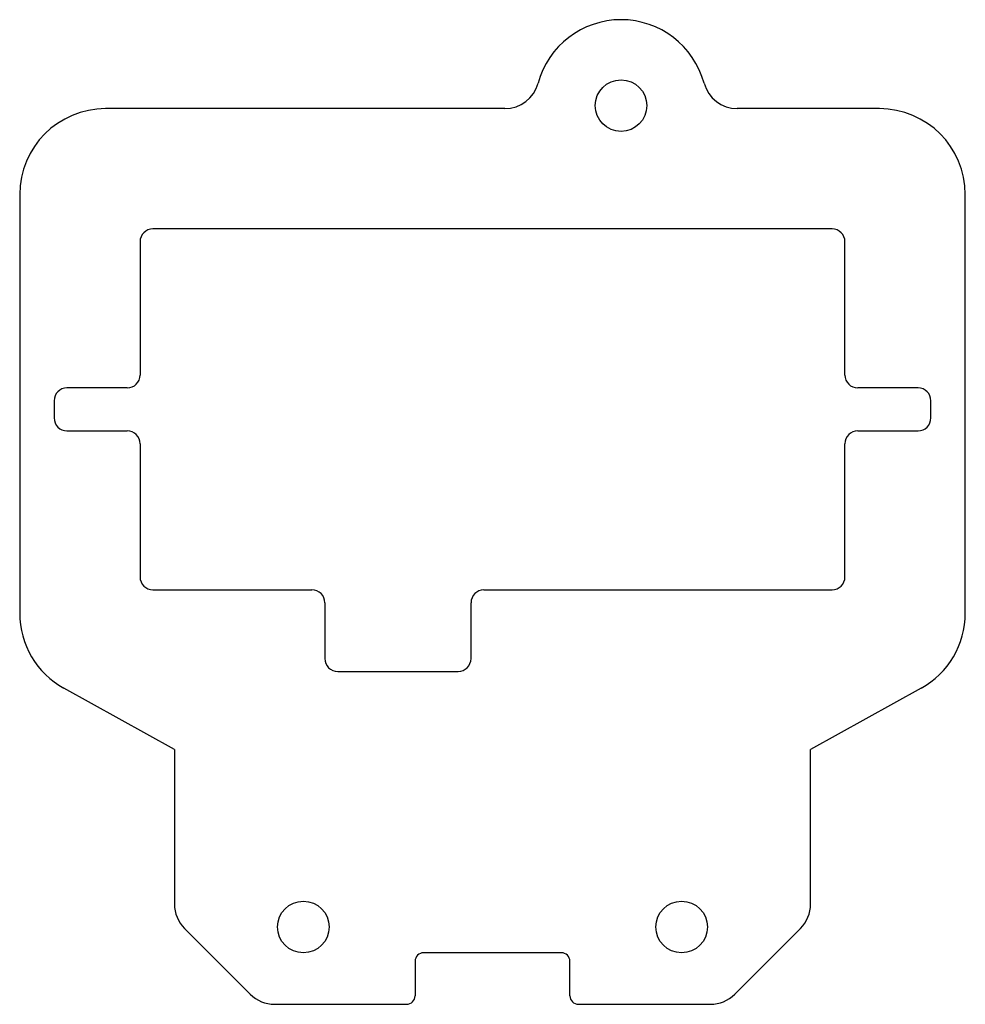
# Model space of a CAD drawing. Header units: millimetres. Extents: x -27.5 to 27.5, y -34.6 to 22.7.
import ezdxf

# ---------------------------------------------------------------- set-up
doc = ezdxf.new("R2010")
doc.units = ezdxf.units.MM

msp = doc.modelspace()

# ---------------------------------------------------------------- linework, layer by layer
at = {"color": 7, "linetype": 'Continuous', "lineweight": 25}
for p, q in [((0.719, 17.5), (-22.5, 17.5)), ((22.5, 17.5), (14.236, 17.5)), ((-27.5, 12.5), (-27.5, -11.858)), ((27.5, -11.858), (27.5, 12.5)), ((19.75, 10.5), (-19.75, 10.5)), ((-20.5, 9.75), (-20.5, 2)), ((20.5, 2), (20.5, 9.75)), ((-21.25, 1.25), (-24.75, 1.25)), ((24.75, 1.25), (21.25, 1.25)), ((-25.5, 0.5), (-25.5, -0.5)), ((25.5, -0.5), (25.5, 0.5)), ((-24.75, -1.25), (-21.25, -1.25)), ((21.25, -1.25), (24.75, -1.25)), ((-20.5, -2), (-20.5, -9.75)), ((20.5, -9.75), (20.5, -2)), ((-19.75, -10.5), (-10.5, -10.5)), ((-0.5, -10.5), (19.75, -10.5)), ((-9.75, -11.25), (-9.75, -14.5)), ((-1.25, -14.5), (-1.25, -11.25)), ((-9, -15.25), (-2, -15.25)), ((-18.5, -19.8), (-24.928, -16.229)), ((24.928, -16.229), (18.5, -19.8)), ((-18.5, -19.8), (-18.5, -28.791)), ((18.5, -28.791), (18.5, -19.8)), ((-17.914, -30.206), (-14.086, -34.034)), ((14.086, -34.034), (17.914, -30.206)), ((4, -31.62), (-4, -31.62)), ((-4.5, -32.12), (-4.5, -34.12)), ((4.5, -34.12), (4.5, -32.12)), ((-12.672, -34.62), (-5, -34.62)), ((5, -34.62), (12.672, -34.62))]:
    msp.add_line(p, q, dxfattribs=at)
for centre in [(7.478, 17.678), (-11, -30.12), (11, -30.12)]:
    msp.add_circle(centre, 1.5, dxfattribs=at)
for centre, radius, start, end in [((7.478, 17.678), 5, 15.08982, 164.91018), ((0.719, 19.5), 2, 270, 344.91018), ((14.236, 19.5), 2, 195.08982, 270), ((-22.5, 12.5), 5, 90, 180), ((22.5, 12.5), 5, 0, 90), ((-19.75, 9.75), 0.75, 90, 180), ((19.75, 9.75), 0.75, 0, 90), ((-21.25, 2), 0.75, 270, 0), ((21.25, 2), 0.75, 180, 270), ((-24.75, 0.5), 0.75, 90, 180), ((24.75, 0.5), 0.75, 0, 90), ((-24.75, -0.5), 0.75, 180, 270), ((24.75, -0.5), 0.75, 270, 0), ((-21.25, -2), 0.75, 0, 90), ((21.25, -2), 0.75, 90, 180), ((-19.75, -9.75), 0.75, 180, 270), ((19.75, -9.75), 0.75, 270, 0), ((-10.5, -11.25), 0.75, 0, 90), ((-0.5, -11.25), 0.75, 90, 180), ((-22.5, -11.858), 5, 180, 240.9454), ((22.5, -11.858), 5, 299.0546, 0), ((-9, -14.5), 0.75, 180, 270), ((-2, -14.5), 0.75, 270, 0), ((-16.5, -28.791), 2, 180, 225), ((16.5, -28.791), 2, 315, 0), ((-4, -32.12), 0.5, 90, 180), ((4, -32.12), 0.5, 0, 90), ((-12.672, -32.62), 2, 225, 270), ((-5, -34.12), 0.5, 270, 0), ((5, -34.12), 0.5, 180, 270), ((12.672, -32.62), 2, 270, 315)]:
    msp.add_arc(centre, radius, start, end, dxfattribs=at)

doc.saveas('drawing.dxf')
